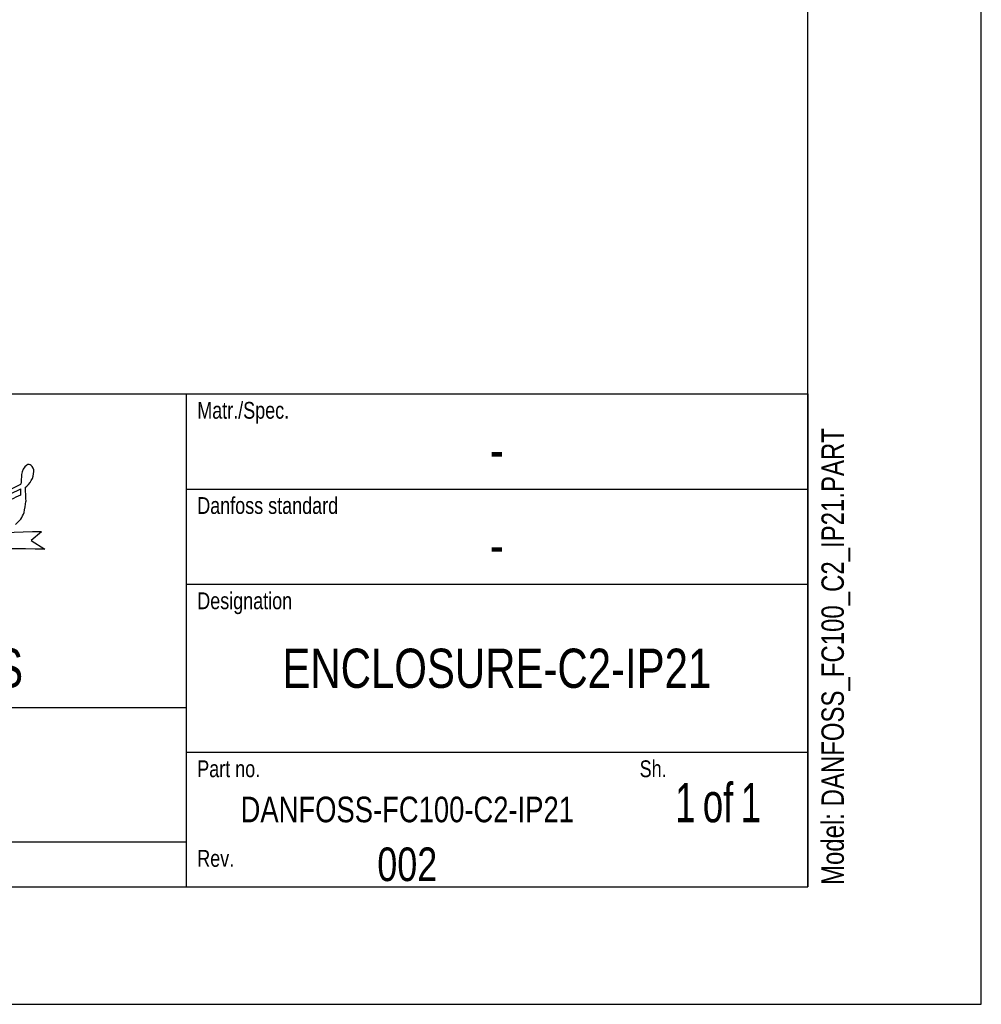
# Model space of a CAD drawing. Header units: inches. Extents: x 0 to 166, y 0 to 117.
# Tile 47 of 72: x 149 to 166, y 0 to 17. Entities that reach past the tile are written whole.
import ezdxf

# ---------------------------------------------------------------- set-up
doc = ezdxf.new("R2010")
doc.units = ezdxf.units.IN
doc.header["$LTSCALE"] = 9.105315
doc.header["$MEASUREMENT"] = 0
doc.layers.get('0').update_dxf_attribs({"linetype": 'CONTINUOUS'})
doc.styles.get("Standard").update_dxf_attribs({"font": 'txt', "width": 0.8})
doc.styles.add('TEXTSTYLE_3', font='txt', dxfattribs={"width": 0.7})

# ---------------------------------------------------------------- blocks, each defined once
blk = doc.blocks.new('SYMBOL_0_BL0', base_point=(143.76, 6.501))
at = {"color": 7, "linetype": 'CONTINUOUS'}
for p, q in [((149.037, 8.305), (148.854, 8.15)), ((148.854, 8.15), (149.093, 7.996))]:
    blk.add_line(p, q, dxfattribs=at)
for centre, radius, start, end in [((148.899, 9.301), 0.213, 124.9919, 177.6651), ((148.528, 9.384), 0.374, 305.8525, 356.7917), ((148.811, 9.423), 0.0629, 49.6305, 122.6069), ((148.776, 9.371), 0.125, 356.4431, 53.1022), ((204.109, 4.55), 55.627, 175.0921, 175.2663), ((147.362, 11.49), 2.759, 287.231, 298.306), ((147.648, 11.015), 2.135, 284.5602, 298.6483), ((148.062, 9.008), 0.61, 354.1192, 4.9525), ((158.971, 9.491), 10.232, 182.2989, 183.6689), ((148.969, 8.075), 0.921, 109.0514, 131.6471), ((146.467, 9.111), 2.309, 348.3187, 353.1645), ((148.316, 8.778), 0.433, 307.3775, 341.9687), ((149.649, -20.918), 29.229, 91.1993, 96.2481), ((148.171, -26.835), 34.843, 88.4836, 92.9661)]:
    blk.add_arc(centre, radius, start, end, dxfattribs=at)
at = {"color": 7, "linetype": 'CONTINUOUS', "attachment_point": 1, "line_spacing_factor": 0.9}
for s, insert, char_height, width in [('Matr./Spec.', (151.772, 10.586), 0.29528, 2.59842), ('Danfoss standard', (151.772, 8.913), 0.29528, 3.77953), ('Designation', (151.772, 7.239), 0.29528, 2.59842), ('DANFOSS DRIVES A/S', (140.807, 6.255), 0.68898, 9.92126), ('Part no.', (151.772, 4.287), 0.2953, 1.88976), ('Sh.', (159.547, 4.287), 0.2953, 0.70866), ('Rev.', (151.772, 2.712), 0.2953, 0.94488)]:
    blk.add_mtext(s, dxfattribs=dict(at, insert=insert, char_height=char_height, width=width))

msp = doc.modelspace()

# ---------------------------------------------------------------- linework, layer by layer
at = {"color": 7, "linetype": 'CONTINUOUS'}
for p, q in [((165.551, 0), (165.551, 116.929)), ((162.5, 2.067), (162.5, 114.862)), ((127.067, 10.728), (162.5, 10.728)), ((127.067, 10.728), (162.5, 10.728)), ((151.575, 10.728), (151.575, 2.067)), ((162.5, 10.728), (162.5, 2.067)), ((151.575, 9.055), (162.5, 9.055)), ((151.575, 7.382), (162.5, 7.382)), ((127.067, 5.217), (151.575, 5.217)), ((151.575, 4.429), (162.5, 4.429)), ((127.067, 2.854), (151.575, 2.854)), ((3.051, 2.067), (162.5, 2.067)), ((127.067, 2.067), (162.5, 2.067)), ((0, 0), (165.551, 0))]:
    msp.add_line(p, q, dxfattribs=at)

# ---------------------------------------------------------------- block references
msp.add_blockref('SYMBOL_0_BL0', (143.76, 6.501), dxfattribs=at)

# ---------------------------------------------------------------- texts
at = {"color": 7, "linetype": 'CONTINUOUS', "insert": (162.742, 2.097), "char_height": 0.3937, "width": 10.3937, "attachment_point": 1, "rotation": 90, "line_spacing_factor": 0.9}
msp.add_mtext('Model: DANFOSS_FC100_C2_IP21.PART', dxfattribs=at)
at = {"color": 7, "linetype": 'CONTINUOUS', "attachment_point": 2, "line_spacing_factor": 0.9}
for s, insert, char_height, width in [('-', (157.037, 10.089), 0.689, 0.55118), ('-', (157.037, 8.415), 0.689, 0.55118), ('ENCLOSURE-C2-IP21', (157.037, 6.25), 0.68898, 9.37006), ('DANFOSS-FC100-C2-IP21', (155.463, 3.649), 0.45, 7.56), ('002', (155.463, 2.756), 0.5906, 1.41732)]:
    msp.add_mtext(s, dxfattribs=dict(at, insert=insert, char_height=char_height, width=width))
at = {"color": 7, "linetype": 'CONTINUOUS', "insert": (160.925, 3.888), "char_height": 0.68898, "width": 2.61811, "attachment_point": 2, "line_spacing_factor": 0.9, "style": 'TEXTSTYLE_3'}
msp.add_mtext('1{\\W0.5; }of{\\W0.5; }1', dxfattribs=at)

doc.saveas('drawing.dxf')
